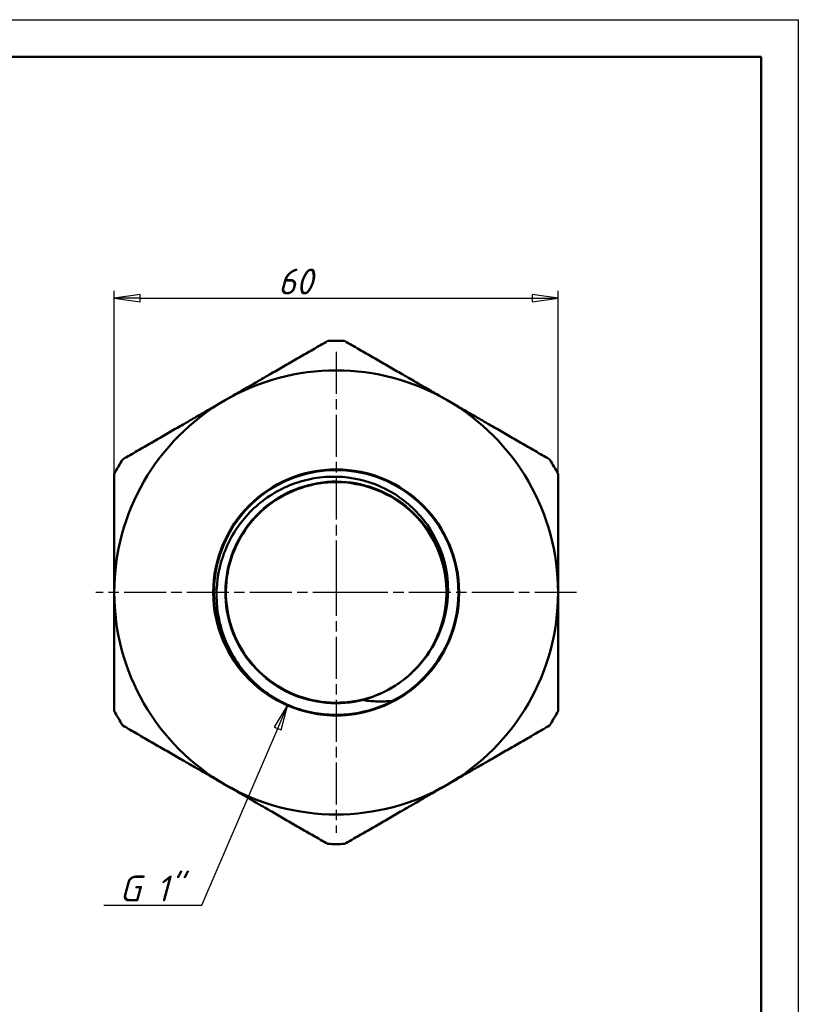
# Model space of a CAD drawing. Header units: millimetres. Extents: x -117 to 512, y -67 to 355.
# Tile 16 of 17: x 105 to 210, y 164 to 297. Entities that reach past the tile are written whole.
import ezdxf

# ---------------------------------------------------------------- set-up
doc = ezdxf.new("R2010")
doc.units = ezdxf.units.MM
doc.linetypes.add('CHAIN', pattern=[0.7087, 0.4724, -0.0591, 0.1181, -0.0591])
for name, color, linetype, lineweight in [('Видимые тонкие (ГОСТ)', 7, 'Continuous', 35), ('Видимый контур (ГОСТ)', 7, 'Continuous', 50), ('Кромка (ГОСТ)', 7, 'Continuous', 50), ('Маркер центра (ГОСТ)', 7, 'Continuous', 25), ('Размер (ГОСТ)', 7, 'Continuous', 25)]:
    doc.layers.add(name, color=color, linetype=linetype, lineweight=lineweight)
doc.styles.add('Обычный текст (ГОСТ)', font='GOST Common Italic.ttf')
doc.dimstyles.new('Обычный (ГОСТ)', dxfattribs={"dimtxt": 3.5, "dimasz": 3.5, "dimexe": 1, "dimexo": 0, "dimgap": 0.5, "dimtad": 1, "dimrnd": 1e-08, "dimtxsty": 'Обычный текст (ГОСТ)', "dimblk": 'Filled-1', "dimcen": 0.09, "dimdle": 15, "dimclrd": 256, "dimclre": 256, "dimclrt": 256, "dimazin": 2, "dimtfac": 0.714286, "dimtdec": 3, "dimtmove": 0, "dimatfit": 3, "dimfxl": 1, "dimtolj": 1, "dimlwd": 25, "dimlwe": 25, "dimarcsym": 0})

# ---------------------------------------------------------------- blocks, each defined once
blk = doc.blocks.new('Рамки ГОСТ_ граница 297x210')
at = {"layer": 'Кромка (ГОСТ)', "lineweight": 25}
for p, q in [((0, 297), (210, 297)), ((210, 297), (210, 0))]:
    blk.add_line(p, q, dxfattribs=at)
at = {"layer": 'Кромка (ГОСТ)'}
for p, q in [((205, 292), (20, 292)), ((205, 5), (205, 292))]:
    blk.add_line(p, q, dxfattribs=at)
blk = doc.blocks.new('Filled-1')
at = {"color": 0}
for p, q in [((0, 0), (-1, 0.143)), ((-1, 0.143), (-1, -0.143)), ((-1, 0), (0, 0)), ((-1, -0.143), (0, 0))]:
    blk.add_line(p, q, dxfattribs=at)
at = {"color": 0, "flags": 128}
blk.add_lwpolyline([(-1, -0.143), (0, 0), (-1, 0.143), (-1, -0.143)], dxfattribs=at)
at = {"color": 0}
blk.add_solid([(-1, -0.143), (0, 0), (-1, 0.143), (-1, -0.143)], dxfattribs=at)
blk = doc.blocks.new('*D10')
at = {"layer": 'Defpoints', "color": 0, "linetype": 'Continuous', "transparency": 16777216}
for p in [(177.53, 259.37), (117.53, 235.61), (177.53, 235.61)]:
    blk.add_point(p, dxfattribs=at)
at = {"layer": 'Размер (ГОСТ)', "linetype": 'Continuous', "lineweight": 25, "transparency": 16777216}
for p, q in [((117.53, 235.61), (117.53, 260.37)), ((177.53, 235.61), (177.53, 260.37)), ((121.03, 259.37), (174.03, 259.37))]:
    blk.add_line(p, q, dxfattribs=at)
at = {"layer": 'Размер (ГОСТ)', "linetype": 'Continuous', "lineweight": 25, "transparency": 16777216, "xscale": 3.5, "yscale": 3.5, "zscale": 3.5, "rotation": 180}
blk.add_blockref('Filled-1', (117.53, 259.37), dxfattribs=at)
at = {"layer": 'Размер (ГОСТ)', "linetype": 'Continuous', "lineweight": 25, "transparency": 16777216, "xscale": 3.5, "yscale": 3.5, "zscale": 3.5}
blk.add_blockref('Filled-1', (177.53, 259.37), dxfattribs=at)
at = {"layer": 'Размер (ГОСТ)', "linetype": 'Continuous', "lineweight": 25, "transparency": 16777216, "insert": (139.66, 263.37), "char_height": 3.5, "attachment_point": 1, "style": 'Обычный текст (ГОСТ)'}
blk.add_mtext('\\A1;60', dxfattribs=at)
blk = doc.blocks.new('*D11')
at = {"layer": 'Defpoints', "color": 0, "linetype": 'Continuous', "transparency": 16777216}
for p in [(147.53, 219.61), (141.01, 204.45)]:
    blk.add_point(p, dxfattribs=at)
at = {"layer": 'Размер (ГОСТ)', "linetype": 'Continuous', "lineweight": 25, "transparency": 16777216}
for p, q in [((129.38, 177.36), (139.63, 201.23)), ((116.12, 177.36), (129.38, 177.36))]:
    blk.add_line(p, q, dxfattribs=at)
at = {"layer": 'Размер (ГОСТ)', "linetype": 'Continuous', "lineweight": 25, "transparency": 16777216, "xscale": 3.5, "yscale": 3.5, "zscale": 3.5, "rotation": 66.75748880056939}
blk.add_blockref('Filled-1', (141.01, 204.45), dxfattribs=at)
at = {"layer": 'Размер (ГОСТ)', "linetype": 'Continuous', "lineweight": 25, "transparency": 16777216, "insert": (116.12, 181.36), "char_height": 3.5, "attachment_point": 1, "style": 'Обычный текст (ГОСТ)'}
blk.add_mtext('\\A1; \\fGOST Common|b0|i1;\\H3.5000;G 1"', dxfattribs=at)

msp = doc.modelspace()

# ---------------------------------------------------------------- linework, layer by layer
at = {"layer": 'Видимые тонкие (ГОСТ)'}
for points, knots in [([(151.247, 205.056), (147.951, 204.214), (144.369, 204.535), (141.275, 205.951), (138.182, 207.367), (135.598, 209.867), (134.081, 212.912), (132.564, 215.957), (132.124, 219.525), (132.856, 222.847), (133.588, 226.168), (135.487, 229.22), (138.142, 231.345), (140.798, 233.469), (144.192, 234.652), (147.593, 234.637), (150.993, 234.622), (154.376, 233.411), (157.013, 231.265), (159.65, 229.118), (161.522, 226.051), (162.227, 222.725), (162.722, 220.389), (162.638, 217.935), (162.01, 215.632)], [2.8914599, 2.8914599, 2.8914599, 2.8914599, 3.5708356, 3.5708356, 3.5708356, 4.2501248, 4.2501248, 4.2501248, 4.9293284, 4.9293284, 4.9293284, 5.6084476, 5.6084476, 5.6084476, 6.2874832, 6.2874832, 6.2874832, 6.9664363, 6.9664363, 6.9664363, 7.6453078, 7.6453078, 7.6453078, 8.1222093, 8.1222093, 8.1222093, 8.1222093]), ([(155.125, 204.962), (151.881, 203.28), (148.069, 202.719), (144.478, 203.394), (142.414, 203.782), (140.429, 204.578), (138.657, 205.706)], [2.6632333, 2.6632333, 2.6632333, 2.6632333, 3.3274554, 3.3274554, 3.3274554, 3.7093922, 3.7093922, 3.7093922, 3.7093922])]:
    msp.add_open_spline(points, degree=3, knots=knots, dxfattribs=at)
at = {"layer": 'Видимый контур (ГОСТ)'}
msp.add_circle((147.528, 219.613), 16.62, dxfattribs=at)
msp.add_circle((147.528, 219.613), 16.62, dxfattribs=at)
for radius, start, end in [(34, 88.07249, 91.92751), (30, 60, 120), (30, 120, 180), (30, 0, 60), (34, 148.07249, 151.92751), (34, 28.07249, 31.92751), (16.533, 297.15617, 243.1717), (30, 180, 240), (30, 300, 0), (14.908, 302.48456, 305.50919), (34, 208.07249, 211.92751), (34, 328.07249, 331.92751), (30, 240, 300), (34, 268.07249, 271.92751)]:
    msp.add_arc((147.528, 219.613), radius, start, end, dxfattribs=at)
for points, weights in [([(132.528, 245.593), (139.023, 249.343), (146.385, 253.593)], [1, 1.03864027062, 1.01135026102]), ([(148.672, 253.593), (156.033, 249.343), (162.528, 245.593)], [1.01135026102, 1.03864027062, 1]), ([(118.672, 237.593), (126.033, 241.843), (132.528, 245.593)], [1.01135026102, 1.03864027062, 1]), ([(162.528, 245.593), (169.023, 241.843), (176.385, 237.593)], [1, 1.03864027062, 1.01135026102]), ([(117.528, 219.613), (117.528, 227.113), (117.528, 235.613)], [1, 1.03864027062, 1.01135026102]), ([(177.528, 235.613), (177.528, 227.113), (177.528, 219.613)], [1.01135026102, 1.03864027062, 1]), ([(117.528, 203.613), (117.528, 212.113), (117.528, 219.613)], [1.01135026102, 1.03864027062, 1]), ([(177.528, 219.613), (177.528, 212.113), (177.528, 203.613)], [1, 1.03864027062, 1.01135026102]), ([(132.528, 193.632), (126.033, 197.382), (118.672, 201.632)], [1, 1.03864027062, 1.01135026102]), ([(176.385, 201.632), (169.023, 197.382), (162.528, 193.632)], [1.01135026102, 1.03864027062, 1]), ([(146.385, 185.632), (139.023, 189.882), (132.528, 193.632)], [1.01135026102, 1.03864027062, 1]), ([(162.528, 193.632), (156.033, 189.882), (148.672, 185.632)], [1, 1.03864027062, 1.01135026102])]:
    msp.add_rational_spline(points, weights, degree=2, dxfattribs=at)
for points, knots in [([(162.015, 215.631), (162.39, 216.884), (162.6, 218.181), (162.679, 220.804), (162.547, 222.119), (161.795, 225.335), (160.967, 227.162), (158.65, 230.413), (157.178, 231.801), (153.772, 233.946), (151.867, 234.678), (147.868, 235.375), (145.811, 235.328), (141.813, 234.447), (139.912, 233.616), (136.52, 231.264), (135.066, 229.761), (132.802, 226.269), (132.021, 224.31), (131.246, 220.187), (131.267, 218.061), (132.123, 213.919), (132.956, 211.944), (135.34, 208.409), (136.872, 206.887), (138.653, 205.699)], [-6.9857874, -6.9857874, -6.9857874, -6.9857874, -6.5925562, -6.5925562, -6.1970747, -6.1970747, -5.5998328, -5.5998328, -4.9975962, -4.9975962, -4.3903659, -4.3903659, -3.7781426, -3.7781426, -3.1609273, -3.1609273, -2.5387209, -2.5387209, -1.9115241, -1.9115241, -1.2793378, -1.2793378, -0.6421628, -0.6421628, 0, 0, 0, 0]), ([(156.184, 207.481), (158.23, 208.948), (159.907, 210.932), (160.989, 213.206), (162.439, 216.253), (162.812, 219.799), (162.027, 223.08), (161.237, 226.384), (159.278, 229.396), (156.579, 231.458), (153.887, 233.516), (150.477, 234.614), (147.09, 234.514), (143.71, 234.415), (140.378, 233.124), (137.813, 230.92), (135.253, 228.721), (133.476, 225.628), (132.866, 222.308), (132.253, 218.973), (132.822, 215.432), (134.45, 212.456), (136.072, 209.494), (138.731, 207.112), (141.854, 205.827), (144.982, 204.539), (148.553, 204.36), (151.794, 205.328), (153.112, 205.722), (154.375, 206.299), (155.535, 207.037)], [-8.8050256, -8.8050256, -8.8050256, -8.8050256, -8.2981812, -8.2981812, -8.2981812, -7.6192212, -7.6192212, -7.6192212, -6.9356334, -6.9356334, -6.9356334, -6.2537777, -6.2537777, -6.2537777, -5.5733912, -5.5733912, -5.5733912, -4.8942174, -4.8942174, -4.8942174, -4.2116883, -4.2116883, -4.2116883, -3.5320541, -3.5320541, -3.5320541, -2.8513652, -2.8513652, -2.8513652, -2.5746301, -2.5746301, -2.5746301, -2.5746301]), ([(156.187, 207.477), (157.591, 208.477), (158.814, 209.701), (160.789, 212.483), (161.531, 214.009), (162.015, 215.631)], [-1.0251917, -1.0251917, -1.0251917, -1.0251917, -0.5078203, -0.5078203, 0, 0, 0, 0]), ([(151.247, 205.056), (151.245, 205.056), (151.244, 205.056), (151.24, 205.057), (151.239, 205.058), (151.237, 205.059), (151.237, 205.06), (151.236, 205.061), (151.236, 205.061), (151.236, 205.062), (151.236, 205.063), (151.236, 205.064), (151.236, 205.065), (151.238, 205.067), (151.24, 205.069), (151.247, 205.075), (151.257, 205.081), (151.309, 205.105), (151.377, 205.131), (151.657, 205.229), (151.959, 205.328), (153.136, 205.76), (154.277, 206.235), (155.535, 207.037)], [-0.80887773, -0.80887773, -0.80887773, -0.80887773, -0.80068723, -0.80068723, -0.79432704, -0.79432704, -0.79089907, -0.79089907, -0.78821877, -0.78821877, -0.78530002, -0.78530002, -0.78091436, -0.78091436, -0.77204939, -0.77204939, -0.7424837, -0.7424837, -0.65256831, -0.65256831, -0.44744136, -0.44744136, 0, 0, 0, 0]), ([(155.074, 204.902), (154.374, 204.516), (153.538, 204.132), (150.962, 203.272), (149.273, 202.998), (147.576, 202.993)], [0.08062138, 0.08062138, 0.08062138, 0.08062138, 0.29301745, 0.29301745, 0.64557933, 0.64557933, 0.64557933, 0.64557933]), ([(155.125, 204.962), (154.466, 204.893), (153.805, 204.866), (152.508, 204.899), (151.874, 204.957), (151.247, 205.056)], [-0.39830086, -0.39830086, -0.39830086, -0.39830086, -0.19534947, -0.19534947, 0, 0, 0, 0]), ([(155.074, 204.902), (155.083, 204.908), (155.091, 204.913), (155.109, 204.927), (155.123, 204.937), (155.133, 204.948), (155.136, 204.951), (155.138, 204.955), (155.138, 204.956), (155.139, 204.957), (155.139, 204.958), (155.139, 204.959), (155.138, 204.959), (155.138, 204.96), (155.137, 204.961), (155.136, 204.961), (155.135, 204.962), (155.132, 204.962), (155.129, 204.962), (155.125, 204.962)], [-0.01168525, -0.01168525, -0.01168525, -0.01168525, -0.008924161, -0.008924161, -0.004253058, -0.004253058, -0.002954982, -0.002954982, -0.002426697, -0.002426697, -0.002127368, -0.002127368, -0.001879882, -0.001879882, -0.001599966, -0.001599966, -0.001161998, -0.001161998, 0, 0, 0, 0]), ([(147.576, 202.993), (145.879, 202.988), (144.188, 203.253), (141.553, 204.116), (140.71, 204.509), (140.066, 204.859)], [0, 0, 0, 0, 0.50911864, 0.50911864, 0.83320044, 0.83320044, 0.83320044, 0.83320044])]:
    msp.add_open_spline(points, degree=3, knots=knots, dxfattribs=at)
msp.add_open_spline([(138.653, 205.699), (139.11, 205.395), (139.582, 205.114), (140.066, 204.859)], degree=3, dxfattribs=at)
at = {"layer": 'Маркер центра (ГОСТ)', "linetype": 'CHAIN', "ltscale": 11.993792}
for p, q in [((147.528, 252.113), (147.528, 217.113)), ((147.528, 222.113), (147.528, 187.113)), ((150.028, 219.613), (115.028, 219.613)), ((180.028, 219.613), (145.028, 219.613))]:
    msp.add_line(p, q, dxfattribs=at)
at = {"layer": 'Маркер центра (ГОСТ)', "linetype": 'CHAIN', "ltscale": 2.777527}
for p, q in [((147.528, 222.113), (147.528, 217.113)), ((147.528, 222.113), (147.528, 217.113)), ((150.028, 219.613), (145.028, 219.613)), ((150.028, 219.613), (145.028, 219.613))]:
    msp.add_line(p, q, dxfattribs=at)

# ---------------------------------------------------------------- block references
msp.add_blockref('Рамки ГОСТ_ граница 297x210', (0, 0))

# ---------------------------------------------------------------- dimensions: what is measured, and where the dimension line sits
at = {"layer": 'Размер (ГОСТ)', "linetype": 'Continuous', "lineweight": 25}
dim = msp.add_linear_dim(base=(177.528, 259.37), p1=(117.528, 235.613), p2=(177.528, 235.613), dimstyle='Обычный (ГОСТ)', override={"dimgap": 0.5, "dimdec": 2, "dimtol": 0, "dimlim": 0, "dimtp": 0, "dimtm": 0, "dimtdec": 3, "dimtofl": 0, "dimatfit": 1}, dxfattribs=at)
dim.commit()
dim.dimension.update_dxf_attribs({"geometry": '*D10', "text_midpoint": (142.028, 259.37), "dimtype": 160})
dim = msp.add_radius_dim(center=(147.527, 219.612), mpoint=(141.014, 204.448), text=' \\fGOST Common|b0|i1;\\H3.5000;G 1"', dimstyle='Обычный (ГОСТ)', override={"dimgap": 0.5, "dimtih": 1, "dimtoh": 1, "dimdec": 2, "dimlfac": 1, "dimcen": 0, "dimtol": 0, "dimlim": 0, "dimtp": 0, "dimtm": 0, "dimtdec": 3, "dimtofl": 0}, dxfattribs=at)
dim.commit()
dim.dimension.update_dxf_attribs({"geometry": '*D11', "text_midpoint": (121.029, 177.356), "dimtype": 164})

doc.saveas('drawing.dxf')
